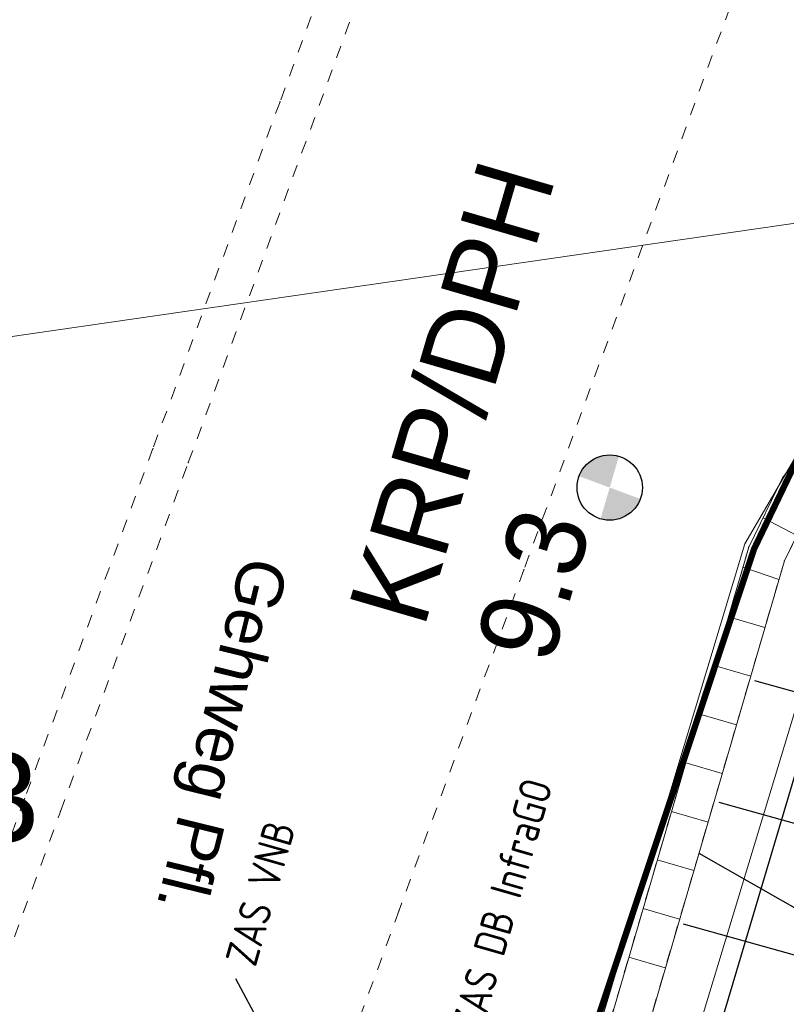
# Model space of a CAD drawing. Header units: millimetres. Extents: x -191 to 81095, y -508122 to 28741.
# Tile 93 of 251: x 5001 to 5007, y 10039 to 10047. Entities that reach past the tile are written whole.
import ezdxf

# ---------------------------------------------------------------- set-up
doc = ezdxf.new("R2010")
doc.units = ezdxf.units.MM
for name, pattern in [('AUSGEZOGEN', [2, 1, 1]), ('DASHED', [19.05, 12.7, -6.35]), ('Marx-Verm$0$1', [0]), ('Marx-Verm$0$2', [0.16, 0.06, -0.1]), ('Marx-Verm$0$3', [0.26, 0.11, -0.15]), ('VE22-087 DB - VST Hervest-Dorsten ALK VA2736$0$1', [0])]:
    doc.linetypes.add(name, pattern=pattern)
doc.layers.get('0').update_dxf_attribs({"color": 251})
for name, color, linetype, lineweight in [('240620_Dorsten Achse$0$EB-62273R-TS-TXT-025', 250, 'Continuous', 25), ('Marx-Verm$0$BOESCHUNGEN', 251, 'Marx-Verm$0$1', 25), ('Marx-Verm$0$BStrasse-txt', 251, 'Marx-Verm$0$1', 25), ('Marx-Verm$0$L_BStrasse', 251, 'Marx-Verm$0$1', 18), ('Marx-Verm$0$L_BTopogrf', 251, 'Marx-Verm$0$1', 18), ('Marx-Verm$0$S_BStrasse', 251, 'Marx-Verm$0$1', 18), ('Marx-Verm$0$S_BTopogrf', 251, 'Marx-Verm$0$1', 18), ('VE22-087 DB - VST Hervest-Dorsten ALK VA2736$0$AX_Bahnverkehr', 7, 'VE22-087 DB - VST Hervest-Dorsten ALK VA2736$0$1', 18), ('VE22-087 DB - VST Hervest-Dorsten ALK VA2736$0$AX_Flurstueck', 9, 'VE22-087 DB - VST Hervest-Dorsten ALK VA2736$0$1', 18), ('VE22-087 DB - VST Hervest-Dorsten ALK VA2736$0$AX_Gelaendekante', 7, 'VE22-087 DB - VST Hervest-Dorsten ALK VA2736$0$1', 18), ('VE22-087 DB - VST Hervest-Dorsten ALK VA2736$0$AX_Platz', 7, 'VE22-087 DB - VST Hervest-Dorsten ALK VA2736$0$1', 18)]:
    doc.layers.add(name, color=color, linetype=linetype, lineweight=lineweight)
for name, color, linetype, true_color in [('B.E.P. - KTB Neubau', 1, 'Continuous', 0xff0000), ('B.E.P. 50 Hz', 1, 'Continuous', 0xff0000), ('B.E.P. 50 Hz Beschriftung', 1, 'Continuous', 0xff0000)]:
    doc.layers.add(name, color=color, linetype=linetype, true_color=true_color)
for name, color, linetype in [('TTK-Bohrprofil', 7, 'Continuous'), ('TTK-DB-Grenze', 110, 'AUSGEZOGEN'), ('TTK-P-Böschung', 140, 'Continuous'), ('XREF ALK Kataster', 251, 'Continuous'), ('XREF Nachvermessung', 7, 'Continuous')]:
    doc.layers.add(name, color=color, linetype=linetype)
doc.styles.add('240620_Dorsten Achse$0$PROVI', font='PROVI.SHX')
doc.styles.add('AKGDIN6776', font='AKG_DIN67.TTF', dxfattribs={"height": 2.5})
doc.styles.add('ISOCP', font='ISOCP.SHX', dxfattribs={"width": 0.9})
doc.styles.add('Marx-Verm$0$Standard', font='arial.ttf')
doc.styles.add('VE22-087 DB - VST Hervest-Dorsten ALK VA2736$0$0', font='arial.ttf')

# ---------------------------------------------------------------- blocks, each defined once
blk = doc.blocks.new('VE22-087 DB - VST Hervest-Dorsten ALK VA2736')
at = {"layer": 'VE22-087 DB - VST Hervest-Dorsten ALK VA2736$0$AX_Flurstueck', "linetype": 'VE22-087 DB - VST Hervest-Dorsten ALK VA2736$0$1', "lineweight": 13, "ltscale": 0.5}
for points in [[(4954.4704, 10069.0085, 0), (4954.4177, 10066.2565, 0), (4954.1549, 10047.532, 0), (4954.1511, 10046.6214, 0), (4974.3614, 10046.3968, 0), (4976.8787, 10045.9323, 0), (4986.6126, 10042.1272, 0), (5013.1337, 10045.9648, 0), (5015.0418, 10052.1621, 0), (4985.6741, 10052.4738, 0), (4980.0533, 10053.6176, 0), (4974.3874, 10056.8932, 0), (4959.1441, 10068.9681, 0)], [(5013.1337, 10045.9648, 0), (4986.6126, 10042.1272, 0), (5002.5052, 10035.8915, 0), (5003.021, 10037.3146, 0), (5004.886, 10036.705, 0), (5006.6477, 10042.5531, 0), (5007.1672, 10043.4469, 0), (5007.8814, 10044.1411, 0), (5008.7208, 10044.6827, 0), (5009.6528, 10045.0998, 0), (5013.1033, 10045.8689, 0)]]:
    blk.add_polyline3d(points, close=True, dxfattribs=at)
blk.add_polyline3d([(5028.9209, 10045.9456, 0), (5023.5924, 10046.0009, 0), (5019.8293, 10046.0395, 0), (5014.5469, 10046.0941, 0), (5014.0544, 10046.0994, 0), (5013.1337, 10045.9648, 0), (5013.1033, 10045.8689, 0), (5009.6528, 10045.0998, 0), (5008.7208, 10044.6827, 0), (5007.8814, 10044.1411, 0), (5007.1672, 10043.4469, 0), (5006.6477, 10042.5531, 0), (5004.886, 10036.705, 0), (5004.415, 10035.1421, 0), (5002.5052, 10035.8915, 0), (5000.9372, 10031.5697, 0), (4996.6817, 10033.2005, 0), (4996.0058, 10031.812, 0), (5001.6397, 10029.6191, 0), (4996.9839, 10014.4106, 0), (4995.4133, 10009.2822, 0), (4990.7172, 9993.9406, 0)], dxfattribs=at)
at = {"layer": 'VE22-087 DB - VST Hervest-Dorsten ALK VA2736$0$AX_Gelaendekante', "color": 18, "linetype": 'VE22-087 DB - VST Hervest-Dorsten ALK VA2736$0$1', "lineweight": 13, "ltscale": 0.5, "true_color": 0x520000}
blk.add_polyline3d([(5013.6677, 10045.1081, 0), (5010.1144, 10044.3662, 0), (5008.5866, 10043.7855, 0), (5007.4769, 10042.6721, 0), (5005.3605, 10035.6866, 0)], dxfattribs=at)
at = {"layer": 'VE22-087 DB - VST Hervest-Dorsten ALK VA2736$0$AX_Flurstueck', "insert": (4999.9785, 10040.8811), "char_height": 0.7, "attachment_point": 2, "rotation": 1.58948, "style": 'VE22-087 DB - VST Hervest-Dorsten ALK VA2736$0$0', "bg_fill": 3, "box_fill_scale": 1, "bg_fill_color": 256, "bg_fill_transparency": 0}
blk.add_mtext('1163', dxfattribs=at)
at = {"layer": 'VE22-087 DB - VST Hervest-Dorsten ALK VA2736$0$AX_Bahnverkehr', "color": 253, "linetype": 'VE22-087 DB - VST Hervest-Dorsten ALK VA2736$0$1', "lineweight": 13, "ltscale": 0.5, "true_color": 0x999999}
blk.add_polyline3d([(5021.5918, 10020.3833, 0), (5025.6313, 10034.4721, 0), (5028.9209, 10045.9456, 0), (5023.5924, 10046.0009, 0), (5019.8293, 10046.0395, 0), (5014.5469, 10046.0941, 0), (5014.0544, 10046.0994, 0), (5013.1337, 10045.9648, 0), (5013.1033, 10045.8689, 0), (5009.6528, 10045.0998, 0), (5008.7208, 10044.6827, 0), (5007.8814, 10044.1411, 0), (5007.1672, 10043.4469, 0), (5006.6477, 10042.5531, 0), (5004.886, 10036.705, 0), (5003.021, 10037.3146, 0), (5002.5052, 10035.8915, 0), (5000.9372, 10031.5697, 0), (4996.6817, 10033.2005, 0), (4996.0058, 10031.812, 0), (5001.6397, 10029.6191, 0), (5002.0924, 10031.1905, 0), (5007.0846, 10029.551, 0), (5004.9421, 10022.3517, 0)], dxfattribs=at)
at = {"layer": 'VE22-087 DB - VST Hervest-Dorsten ALK VA2736$0$AX_Platz', "color": 254, "linetype": 'VE22-087 DB - VST Hervest-Dorsten ALK VA2736$0$1', "lineweight": 13, "ltscale": 0.5, "true_color": 0xd9ffd9}
blk.add_polyline3d([(4954.1549, 10047.532, 0), (4954.1511, 10046.6214, 0), (4954.1411, 10044.531, 0), (4957.887, 10044.4658, 0), (4977.8231, 10044.1335, 0), (4980.487, 10041.2318, 0), (4985.2508, 10035.9981, 0), (4996.0058, 10031.812, 0), (4996.6817, 10033.2005, 0), (5000.9372, 10031.5697, 0), (5002.5052, 10035.8915, 0), (5003.021, 10037.3146, 0), (5004.886, 10036.705, 0), (5006.6477, 10042.5531, 0), (5007.1672, 10043.4469, 0), (5007.8814, 10044.1411, 0), (5008.7208, 10044.6827, 0), (5009.6528, 10045.0998, 0), (5013.1033, 10045.8689, 0), (5013.1337, 10045.9648, 0), (5015.0418, 10052.1621, 0)], dxfattribs=at)
blk = doc.blocks.new('Höhenpunkt')
h = blk.add_hatch(color=0)
h.paths.add_polyline_path([(-0.0092, -0.1285, -0.393741), (-0.1288, 0.0001), (0, 0)])
h.paths.add_polyline_path([(0.0092, 0.1285, -0.393742), (0.1288, -0.0001), (0, 0)])
at = {"color": 0}
blk.add_circle((0, 0), 0.1288, dxfattribs=at)
blk = doc.blocks.new('Marx-Verm$0$99')
at = {"color": 0}
blk.add_point((0, 0), dxfattribs=at)
blk = doc.blocks.new('Marx-Verm')
at = {"layer": 'Marx-Verm$0$BOESCHUNGEN', "ltscale": 0.2}
blk.add_line((2567430.38, 5726894.9578, 32.5948), (2567435.6935, 5726892.0267, 36.2031), dxfattribs=at)
at = {"layer": 'Marx-Verm$0$L_BStrasse', "linetype": 'Marx-Verm$0$3', "ltscale": 0.2}
for p, q in [((2567427.9664, 5726903.5962, 30.8124), (2567426.9993, 5726900.8461, 30.8279)), ((2567426.3127, 5726897.9891, 30.8434), (2567428.2495, 5726903.4967, 30.8124)), ((2567430.8693, 5726902.5754, 30.8376), (2567428.9709, 5726897.177, 30.8586)), ((2567426.9993, 5726900.8461, 30.8279), (2567426.0321, 5726898.096, 30.8434)), ((2567426.0321, 5726898.096, 30.8434), (2567425.0555, 5726895.3189, 30.8591)), ((2567425.3398, 5726895.2226, 30.8591), (2567426.3127, 5726897.9891, 30.8434)), ((2567428.9709, 5726897.177, 30.8586), (2567428.0216, 5726894.4779, 30.8691)), ((2567425.0555, 5726895.3189, 30.8591), (2567423.8889, 5726892.0015, 30.8796)), ((2567424.0615, 5726891.5877, 30.8796), (2567425.3398, 5726895.2226, 30.8591)), ((2567428.0216, 5726894.4779, 30.8691), (2567427.0724, 5726891.7786, 30.9301))]:
    blk.add_line(p, q, dxfattribs=at)
at = {"layer": 'Marx-Verm$0$L_BTopogrf', "linetype": 'Marx-Verm$0$1', "ltscale": 0.2}
for p, q in [((2567431.333, 5726898.3802, 30.9944), (2567431.002, 5726897.9284, 31.0223)), ((2567431.002, 5726897.9284, 31.0223), (2567430.743, 5726897.3788, 30.9704)), ((2567430.743, 5726897.3788, 30.9704), (2567429.6229, 5726893.3573, 31.0553))]:
    blk.add_line(p, q, dxfattribs=at)
at = {"layer": 'Marx-Verm$0$L_BTopogrf', "linetype": 'Marx-Verm$0$2', "ltscale": 0.2}
for p, q in [((2567431.333, 5726898.3802, 32.9555), (2567431.002, 5726897.9284, 32.7388)), ((2567431.002, 5726897.9284, 32.7388), (2567430.743, 5726897.3788, 32.5953)), ((2567431.2611, 5726897.7743, 32.7411), (2567431.0251, 5726897.2738, 32.5942)), ((2567430.743, 5726897.3788, 32.5953), (2567429.6229, 5726893.3573, 32.5953)), ((2567431.0251, 5726897.2738, 32.5942), (2567429.9119, 5726893.2768, 32.5953))]:
    blk.add_line(p, q, dxfattribs=at)
at = {"layer": 'Marx-Verm$0$L_BTopogrf', "ltscale": 0.2}
for p, q in [((2567431.0251, 5726897.2738, 32.5942), (2567431.2611, 5726897.7743, 32.7411)), ((2567431.1203, 5726897.4757, 32.6535), (2567430.8528, 5726897.6118, 32.6562)), ((2567429.9119, 5726893.2768, 32.5953), (2567431.0251, 5726897.2738, 32.5942)), ((2567430.6986, 5726897.2197, 32.5953), (2567430.9838, 5726897.1254, 32.5942)), ((2567430.8784, 5726896.747, 32.5943), (2567430.5894, 5726896.8274, 32.5953)), ((2567430.4821, 5726896.4421, 32.5953), (2567430.771, 5726896.3616, 32.5944)), ((2567430.6637, 5726895.9762, 32.5945), (2567430.3747, 5726896.0567, 32.5953)), ((2567430.2674, 5726895.6714, 32.5953), (2567430.5564, 5726895.5909, 32.5947)), ((2567430.4491, 5726895.2055, 32.5948), (2567430.1601, 5726895.286, 32.5953)), ((2567430.0527, 5726894.9007, 32.5953), (2567430.3417, 5726894.8202, 32.5949)), ((2567430.2344, 5726894.4348, 32.595), (2567429.9454, 5726894.5153, 32.5953)), ((2567429.8381, 5726894.13, 32.5953), (2567430.1271, 5726894.0495, 32.5951))]:
    blk.add_line(p, q, dxfattribs=at)
at = {"layer": 'Marx-Verm$0$S_BStrasse'}
for p, xscale, yscale, zscale, rotation in [((2567426.9993, 5726900.8461, 30.8279), 0.2000000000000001, 0.2000000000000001, 0.2000000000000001, 0.7647513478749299), ((2567426.0321, 5726898.096, 30.8434), 0.2, 0.2, 0.2, 0.7647510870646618), ((2567426.3127, 5726897.9891, 30.8434), 0.2000000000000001, 0.2000000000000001, 0.2000000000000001, 0.7647510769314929), ((2567428.9709, 5726897.177, 30.8586), 0.2000000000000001, 0.2000000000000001, 0.2000000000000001, 0.76475099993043), ((2567425.0555, 5726895.3189, 30.8591), 0.2, 0.2, 0.2, 0.7647508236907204), ((2567425.3398, 5726895.2226, 30.8591), 0.1999999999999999, 0.1999999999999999, 0.1999999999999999, 0.7647508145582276), ((2567428.0216, 5726894.4779, 30.8691), 0.2, 0.2, 0.2, 0.7647507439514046)]:
    blk.add_blockref('Marx-Verm$0$99', p, dxfattribs=dict(at, xscale=xscale, yscale=yscale, zscale=zscale, rotation=rotation))
at = {"layer": 'Marx-Verm$0$S_BTopogrf'}
for p, xscale, yscale, zscale, rotation in [((2567431.002, 5726897.9284, 31.0223), 0.2, 0.2, 0.2, 0.7647510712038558), ((2567431.002, 5726897.9284, 32.7388), 0.2, 0.2, 0.2, 0.7647510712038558), ((2567430.743, 5726897.3788, 30.9704), 0.2000000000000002, 0.2000000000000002, 0.2000000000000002, 0.7647510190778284), ((2567430.743, 5726897.3788, 32.5953), 0.2000000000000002, 0.2000000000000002, 0.2000000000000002, 0.7647510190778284), ((2567431.0251, 5726897.2738, 32.5942), 0.2, 0.2, 0.2, 0.7647510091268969)]:
    blk.add_blockref('Marx-Verm$0$99', p, dxfattribs=dict(at, xscale=xscale, yscale=yscale, zscale=zscale, rotation=rotation))
at = {"layer": 'Marx-Verm$0$BStrasse-txt', "insert": (2567427.1155, 5726897.1854, 30.87), "char_height": 0.375, "attachment_point": 1, "rotation": 256.96267, "style": 'Marx-Verm$0$Standard'}
blk.add_mtext('Gehweg Pfl.', dxfattribs=at)

msp = doc.modelspace()

# ---------------------------------------------------------------- block references
at = {"layer": 'XREF ALK Kataster', "color": 251}
msp.add_blockref('VE22-087 DB - VST Hervest-Dorsten ALK VA2736', (0, 0), dxfattribs=at)

# ---------------------------------------------------------------- next in the draw order: linework, layer by layer
at = {"layer": 'B.E.P. 50 Hz', "color": 4}
msp.add_line((5003.7526, 10037.0275), (5002.6307, 10039.1214), dxfattribs=at)
at = {"layer": 'TTK-DB-Grenze', "color": 251, "const_width": 0.05}
msp.add_lwpolyline([(5042.8458, 10045.8044), (5013.8513, 10046.1222), (5009.6545, 10045.1015), (5007.1688, 10043.4486), (5006.7196, 10042.5141), (5004.6043, 10036.1578), (5002.7645, 10036.6043), (5000.9385, 10031.5707), (4996.7392, 10033.18), (4996.0068, 10031.8131), (5001.641, 10029.62), (4990.7179, 9993.9397), (4984.0921, 9990.7105), (4981.0171, 9989.3916), (4978.8853, 9987.4707), (4976.7198, 9984.5919), (4969.9593, 9970.9423), (4968.0026, 9943.2645), (4963.9618, 9931.1272), (4950.021, 9850.1348), (4938.687, 9799.6406, 0.535789), (4943.8348, 9790.9592), (4974.5583, 9795.9093)], format="xyb", dxfattribs=at)
at = {"layer": 'TTK-P-Böschung', "color": 251}
for p, q in [((5010.2764, 10040.476), (5006.7259, 10041.4726)), ((5009.9947, 10039.5164), (5006.4448, 10040.5129)), ((5009.7065, 10038.5586), (5006.1636, 10039.5532))]:
    msp.add_line(p, q, dxfattribs=at)

# ---------------------------------------------------------------- next in the draw order: block references
at = {"layer": 'TTK-Bohrprofil', "color": 251, "xscale": 1.999999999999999, "yscale": 1.999999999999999, "zscale": 1.999999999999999, "rotation": 73.71992105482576}
msp.add_blockref('Höhenpunkt', (5005.5805, 10042.9981), dxfattribs=at)
at = {"layer": 'XREF Nachvermessung', "color": 251, "rotation": 359.2603692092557}
msp.add_blockref('Marx-Verm', (-2636136.5692, -5683235.6624), dxfattribs=at)

# ---------------------------------------------------------------- next in the draw order: texts
at = {"layer": '240620_Dorsten Achse$0$EB-62273R-TS-TXT-025', "color": 251, "style": '240620_Dorsten Achse$0$PROVI'}
msp.add_text('km 24,8+14,058', height=0.8, rotation=343.64928, dxfattribs=at).set_placement((4999.4349, 10038.428))
at = {"layer": 'TTK-Bohrprofil', "color": 251, "insert": (5003.5148, 10042.0537), "char_height": 0.625, "width": 4.231711, "attachment_point": 1, "rotation": 73.71992, "style": 'AKGDIN6776'}
msp.add_mtext('{\\C7;KRP/DPH 9.3}', dxfattribs=at)

# ---------------------------------------------------------------- next in the draw order: texts
at = {"layer": 'B.E.P. 50 Hz Beschriftung', "color": 4, "char_height": 0.25, "attachment_point": 4, "rotation": 74, "style": 'ISOCP', "bg_fill": 3, "box_fill_scale": 1.2, "bg_fill_color": 256, "bg_fill_true_color": 13158600, "bg_fill_transparency": 0}
for s, insert, width in [('\\Fisocp.shx;ZAS DB InfraGO', (5004.4484, 10038.714), 3.031239), ('\\Fisocp.shx;ZAS VNB', (5002.6662, 10039.2413), 2.37308)]:
    msp.add_mtext(s, dxfattribs=dict(at, insert=insert, width=width))

# ---------------------------------------------------------------- next in the draw order: linework, layer by layer
at = {"layer": 'B.E.P. - KTB Neubau', "color": 6, "linetype": 'DASHED', "ltscale": 0.3}
msp.add_lwpolyline([(5012.5903, 10039.868), (5007.2076, 10041.2961), (5006.2328, 10038.0147), (5004.7847, 10037.0944)], dxfattribs=at)

doc.saveas('drawing.dxf')
